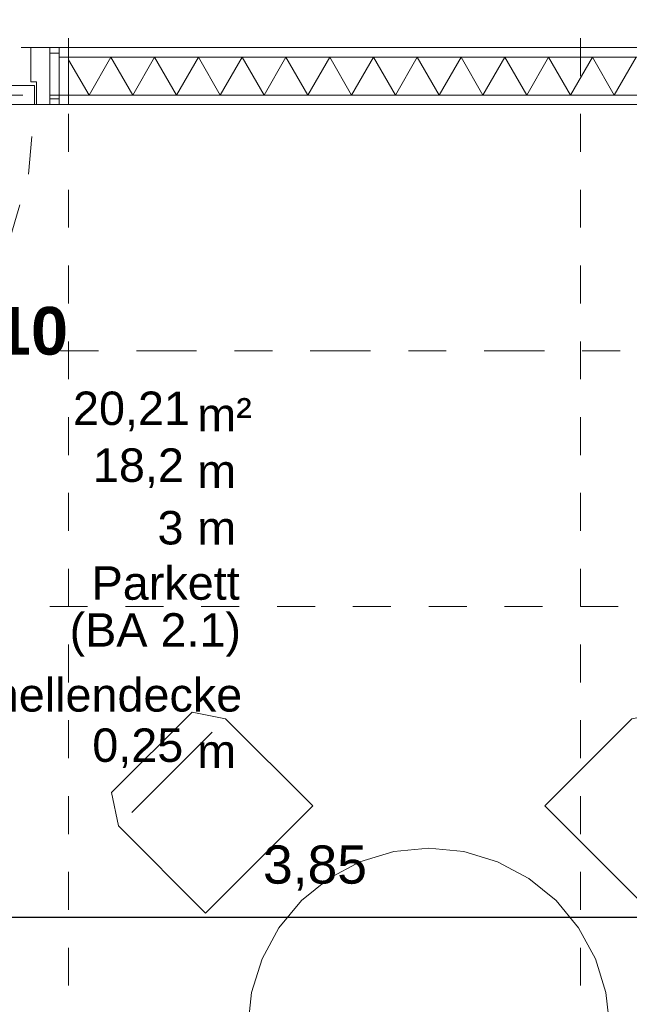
# Model space of a CAD drawing. Header units: metres. Extents: x -45.2 to 14.3, y -31.8 to 10.2.
# Tile 105 of 152: x -2.8 to -1.2, y -18.6 to -16. Entities that reach past the tile are written whole.
import ezdxf

# ---------------------------------------------------------------- set-up
doc = ezdxf.new("R2010")
doc.units = ezdxf.units.M
doc.header["$LTSCALE"] = 0.05
for name, pattern in [('Achsen 01', [5.291531, 3.175, -1.058062, 0.352704, -0.705764]), ('gestrichelt - 01', [2, 1, -1]), ('ISO-07 Punktiert', [0.889, 0.127, -0.762]), ('Raster 01', [2, 1, -1]), ('VW-01 Strichlinie kurz', [2, 1, -1])]:
    doc.linetypes.add(name, pattern=pattern)
for name, color, linetype, lineweight in [('027_Tischlerarbeiten-340 Innentüren', 7, 'Continuous', 9), ('039_Trockenbauarbeiten-000 Sturz', 7, 'ISO-07 Punktiert', 9), ('039_Trockenbauarbeiten-340 Gipskarton', 7, 'Continuous', 9), ('AV1-Einrichtung Bemaßung', 7, 'Continuous', 9), ('AV1-Schnitt Achsen', 7, 'Achsen 01', 18), ('AV1-Stempel-Raumstempel', 7, 'Continuous', 9)]:
    doc.layers.add(name, color=color, linetype=linetype, lineweight=lineweight)
for name, color, linetype, lineweight, true_color in [('039_Trockenbauarbeiten-340 Dämmung', 7, 'Continuous', 9, 0xc0c0c0), ('AV1-Achsen', 1, 'Achsen 01', 18, 0xff0000), ('AV1-Einrichtung', 7, 'Continuous', 9, 0xa6a6a6), ('AV1-Raster', 7, 'Raster 01', 9, 0xa6a6a6)]:
    doc.layers.add(name, color=color, linetype=linetype, lineweight=lineweight, true_color=true_color)
doc.styles.add('Arial', font='arial.ttf')
doc.styles.add('Arial (bold)', font='arialbd.ttf')

msp = doc.modelspace()

# ---------------------------------------------------------------- linework, layer by layer
at = {"layer": '027_Tischlerarbeiten-340 Innentüren'}
for points in [[(-2.785, -16.225), (-2.785, -16.165), (-2.8, -16.165), (-2.8, -16.075), (-2.75, -16.075), (-2.75, -16.225)], [(-2.725, -16.09), (-2.725, -16.21), (-2.75, -16.21), (-2.75, -16.09)], [(-3.76, -16.175), (-2.79, -16.175), (-2.79, -16.225), (-3.76, -16.225)]]:
    msp.add_lwpolyline(points, close=True, dxfattribs=at)
at = {"layer": '027_Tischlerarbeiten-340 Innentüren', "color": 253, "linetype": 'gestrichelt - 01', "lineweight": 9, "true_color": 0xa6a6a6}
msp.add_lwpolyline([(-3.7051, -17.2033), (-3.5228, -17.175), (-3.3492, -17.1128), (-3.1904, -17.019), (-3.0522, -16.8968), (-2.9396, -16.7508), (-2.8565, -16.5861), (-2.8061, -16.4087), (-2.79, -16.225)], dxfattribs=at)
at = {"layer": '039_Trockenbauarbeiten-000 Sturz', "linetype": 'VW-01 Strichlinie kurz'}
msp.add_lwpolyline([(-2.725, -16.075), (-2.725, -16.225), (-3.825, -16.225), (-3.825, -16.075)], close=True, dxfattribs=at)
at = {"layer": '039_Trockenbauarbeiten-340 Dämmung'}
msp.add_lwpolyline([(-1.2029, -16.1), (-1.2606, -16.2), (-1.3184, -16.1), (-1.3761, -16.2), (-1.4338, -16.1), (-1.4916, -16.2), (-1.5493, -16.1), (-1.6071, -16.2), (-1.6648, -16.1), (-1.7225, -16.2), (-1.7803, -16.1), (-1.838, -16.2), (-1.8957, -16.1), (-1.9535, -16.2), (-2.0112, -16.1), (-2.0689, -16.2), (-2.1267, -16.1), (-2.1844, -16.2), (-2.2421, -16.1), (-2.2999, -16.2), (-2.3576, -16.1), (-2.4153, -16.2), (-2.4731, -16.1), (-2.5308, -16.2), (-2.5885, -16.1), (-2.6463, -16.2), (-2.7, -16.107)], dxfattribs=at)
at = {"layer": '039_Trockenbauarbeiten-340 Gipskarton'}
for points in [[(-2.725, -16.075), (-0.125, -16.075), (-0.125, -16.1), (-2.725, -16.1)], [(-2.725, -16.075), (-2.725, -16.225), (-2.7, -16.225), (-2.7, -16.075)], [(-2.725, -16.2), (-0.125, -16.2), (-0.125, -16.225), (-2.725, -16.225)]]:
    msp.add_lwpolyline(points, close=True, dxfattribs=at)
at = {"layer": 'AV1-Achsen'}
msp.add_line((-43.35, -16.2), (4.2, -16.2), dxfattribs=at)
at = {"layer": 'AV1-Einrichtung'}
msp.add_line((-2.3214, -17.8812), (-2.5335, -18.0933), dxfattribs=at)
for points in [[(-2.5866, -18.0403), (-2.3744, -17.8281), (-2.286, -17.8458), (-2.0562, -18.0756), (-2.3391, -18.3585), (-2.5689, -18.1287)], [(-0.9134, -18.0403), (-1.1256, -17.8281), (-1.214, -17.8458), (-1.4438, -18.0756), (-1.1609, -18.3585), (-0.9311, -18.1287)], [(-2.15, -18.925), (-1.35, -18.925), (-1.35, -18.925), (-1.3071, -18.8425), (-1.281, -18.7532), (-1.2728, -18.6605), (-1.2827, -18.568), (-1.3103, -18.4792), (-1.3547, -18.3974), (-1.414, -18.3258), (-1.4862, -18.267), (-1.5683, -18.2234), (-1.6574, -18.1965), (-1.75, -18.1875), (-1.8426, -18.1965), (-1.9317, -18.2234), (-2.0138, -18.267), (-2.086, -18.3258), (-2.1453, -18.3974), (-2.1897, -18.4792), (-2.2173, -18.568), (-2.2272, -18.6605), (-2.219, -18.7532), (-2.1929, -18.8425)]]:
    msp.add_lwpolyline(points, close=True, dxfattribs=at)
at = {"layer": 'AV1-Einrichtung Bemaßung', "color": 0, "lineweight": -2}
msp.add_line((-0.1957, -18.37), (-3.9043, -18.37), dxfattribs=at)
at = {"layer": 'AV1-Einrichtung Bemaßung'}
msp.add_lwpolyline([(-3.975, -16.225), (-0.125, -16.225), (-0.125, -21.475), (-3.975, -21.475)], close=True, dxfattribs=at)
at = {"layer": 'AV1-Raster'}
for p, q in [((-2.7, -22.95), (-2.7, 1.35)), ((-1.35, -22.95), (-1.35, 1.35)), ((1.35, -16.2), (-40.5, -16.2)), ((1.35, -17.55), (-40.5, -17.55))]:
    msp.add_line(p, q, dxfattribs=at)
at = {"layer": 'AV1-Schnitt Achsen'}
msp.add_line((-43.35, -16.875), (4.2, -16.875), dxfattribs=at)

# ---------------------------------------------------------------- texts
at = {"layer": 'AV1-Einrichtung Bemaßung', "color": 0, "insert": (-2.1873, -18.2998), "char_height": 0.10087, "attachment_point": 7, "style": 'Arial'}
msp.add_mtext('3,85', dxfattribs=at)
at = {"layer": 'AV1-Stempel-Raumstempel', "attachment_point": 7}
for s, insert, char_height, style in [('Büroraum 10', (-3.7879, -16.887), 0.12609, 'Arial (bold)'), ('m²', (-2.3607, -17.0879), 0.08826, 'Arial'), ('20,21', (-2.6885, -17.0872), 0.08826, 'Arial'), ('18,2', (-2.636, -17.2372), 0.08826, 'Arial'), ('m', (-2.3607, -17.2368), 0.0883, 'Arial'), ('3', (-2.4655, -17.3872), 0.0883, 'Arial'), ('m', (-2.3607, -17.3868), 0.0883, 'Arial'), ('Parkett', (-2.6394, -17.5331), 0.08826, 'Arial'), ('(BA 2.1)', (-2.6975, -17.6822), 0.08826, 'Arial'), ('Lamellendecke', (-3.0715, -17.8282), 0.088263, 'Arial'), ('0,25', (-2.6376, -17.9761), 0.08826, 'Arial'), ('m', (-2.3607, -17.9758), 0.0883, 'Arial')]:
    msp.add_mtext(s, dxfattribs=dict(at, insert=insert, char_height=char_height, style=style))

doc.saveas('drawing.dxf')
